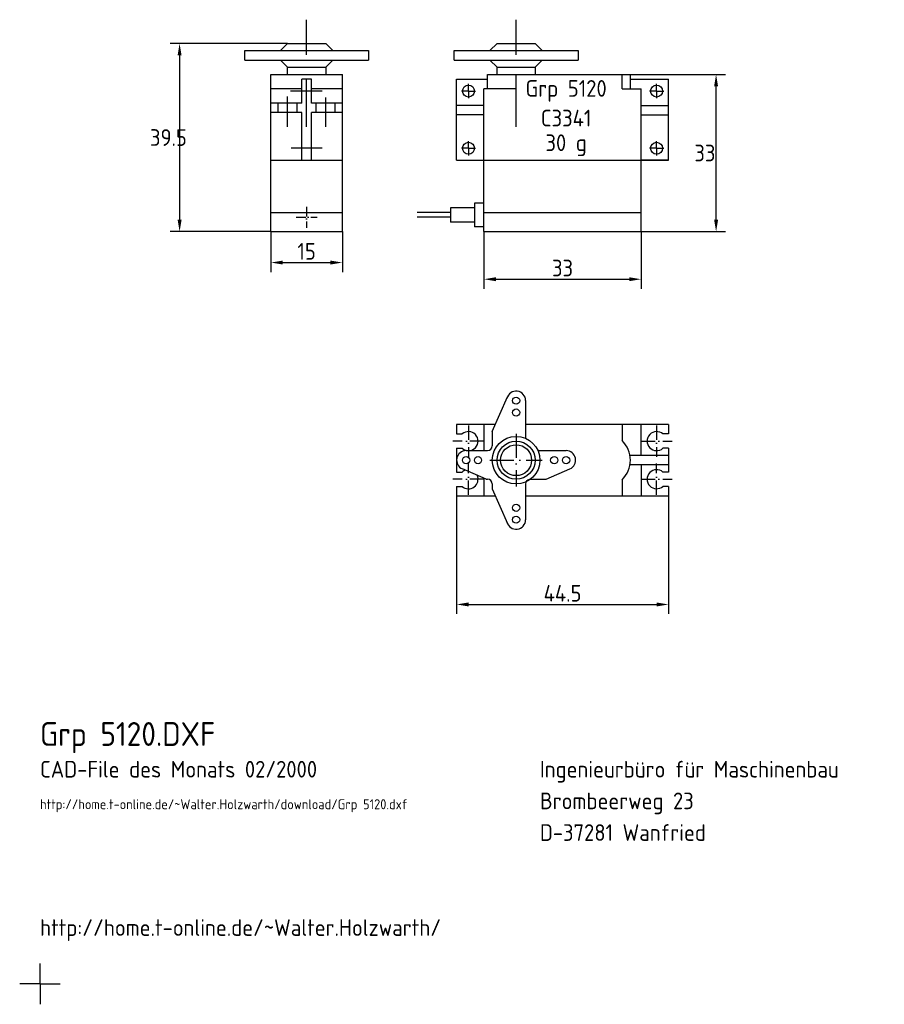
# Model space of a CAD drawing. Extents: x -4 to 177, y -4 to 202.
import ezdxf
from ezdxf.enums import TextEntityAlignment as Align

# ---------------------------------------------------------------- set-up
doc = ezdxf.new("R2010")
doc.units = 0
doc.linetypes.add('GEN7', pattern=[15, 10, -2.5, 0, -2.5])
doc.linetypes.add('GEN7A', pattern=[7.5, 5, -1.25, 0, -1.25])
doc.layers.get('0').update_dxf_attribs({"linetype": 'CONTINUOUS'})
doc.layers.get('DEFPOINTS').update_dxf_attribs({"linetype": 'CONTINUOUS'})
for name, color, linetype in [('5', 3, 'CONTINUOUS'), ('6', 2, 'CONTINUOUS'), ('7', 4, 'GEN7'), ('7A', 4, 'GEN7A')]:
    doc.layers.add(name, color=color, linetype=linetype)
doc.styles.add('GENPRESET', font='genprese')
doc.styles.get("Standard").update_dxf_attribs({"font": 'isocp.shx'})
doc.dimstyles.new('GEN-ISO$0', dxfattribs={"dimtxt": 3.5, "dimasz": 2.5, "dimexe": 2, "dimexo": 0, "dimgap": 0.6, "dimtad": 1, "dimcen": 0, "dimclrd": 256, "dimclre": 256, "dimclrt": 2, "dimazin": 3, "dimtp": 0.1, "dimtm": 0.1, "dimtfac": 0.71, "dimtmove": 0, "dimatfit": 3})

# ---------------------------------------------------------------- blocks, each defined once
blk = doc.blocks.new('GEFPRESE')
at = {"style": 'GENPRESET'}
for tag, p, flags in [('SYM', (-0.000001, 0.000361), 1), ('GEFISO', (-0.000001, 0.000111), 1), ('GEFBLOCK', (-0.000001, 0.000011), 1), ('BREAKMD', (-0.000001, 0.000411), 1), ('DINTXT', (-0.000001, 0.000311), 1), ('DINVORZ', (-0.000001, 0.000261), 1), ('VERSION', (-0.000001, -0.000039), 3)]:
    blk.add_attdef(tag, p, '', height=0.000035, dxfattribs=dict(at, flags=flags))
blk.add_attdef('FIRMVORZ', (-0.000001, 0.000211), '', height=0.000035, dxfattribs=at)
blk = doc.blocks.new('AKZ')
at = {"layer": '7A'}
for p, q in [((0, 5.5), (0, -5.5)), ((-5.5, 0), (5.5, 0))]:
    blk.add_line(p, q, dxfattribs=at)
blk = doc.blocks.new('*D4')
at = {"linetype": 'BYBLOCK'}
for p, q in [((530.388931, 489.404289), (530.388931, 477.404288)), ((563.388931, 489.404289), (563.388931, 477.404288)), ((532.888931, 479.404288), (560.888931, 479.404288))]:
    blk.add_line(p, q, dxfattribs=at)
for points in [[(532.888931, 479.820954), (532.888931, 478.987621), (530.388931, 479.404288)], [(560.888931, 479.820954), (560.888931, 478.987621), (563.388931, 479.404288)]]:
    blk.add_solid(points, dxfattribs=at)
at = {"layer": 'DEFPOINTS', "color": 0, "linetype": 'BYBLOCK'}
for p in [(530.388931, 489.404289), (563.388931, 489.404289), (563.388931, 479.404288)]:
    blk.add_point(p, dxfattribs=at)
at = {"color": 2, "linetype": 'BYBLOCK'}
blk.add_text('33', height=3.5, dxfattribs=at).set_placement((546.888931, 481.754288), align=Align.MIDDLE_CENTER)
blk = doc.blocks.new('*D5')
at = {"linetype": 'BYBLOCK'}
for p, q in [((484.638931, 489.404289), (484.638931, 480.904289)), ((499.638931, 489.404289), (499.638931, 480.904289)), ((487.138931, 482.904289), (497.138931, 482.904289))]:
    blk.add_line(p, q, dxfattribs=at)
for points in [[(487.138931, 483.320955), (487.138931, 482.487622), (484.638931, 482.904289)], [(497.138931, 483.320955), (497.138931, 482.487622), (499.638931, 482.904289)]]:
    blk.add_solid(points, dxfattribs=at)
at = {"layer": 'DEFPOINTS', "color": 0, "linetype": 'BYBLOCK'}
for p in [(484.638931, 489.404289), (499.638931, 489.404289), (499.638931, 482.904289)]:
    blk.add_point(p, dxfattribs=at)
at = {"color": 2, "linetype": 'BYBLOCK'}
blk.add_text('15', height=3.5, dxfattribs=at).set_placement((492.138931, 485.254289), align=Align.MIDDLE_CENTER)
blk = doc.blocks.new('*D6')
at = {"linetype": 'BYBLOCK'}
for p, q in [((559.388931, 522.404289), (581.138932, 522.404289)), ((579.138932, 491.904289), (579.138932, 519.904289)), ((563.388931, 489.404289), (581.138932, 489.404289))]:
    blk.add_line(p, q, dxfattribs=at)
for points in [[(578.722265, 519.904289), (579.555599, 519.904289), (579.138932, 522.404289)], [(578.722265, 491.904289), (579.555599, 491.904289), (579.138932, 489.404289)]]:
    blk.add_solid(points, dxfattribs=at)
at = {"layer": 'DEFPOINTS', "color": 0, "linetype": 'BYBLOCK'}
for p in [(559.388931, 522.404289), (579.138932, 522.404289), (563.388931, 489.404289)]:
    blk.add_point(p, dxfattribs=at)
at = {"color": 2, "linetype": 'BYBLOCK'}
blk.add_text('33', height=3.5, dxfattribs=at).set_placement((576.788932, 505.904289), align=Align.MIDDLE_CENTER)
blk = doc.blocks.new('*D7')
at = {"linetype": 'BYBLOCK'}
for p, q in [((52, 197.5), (27.320508, 197.5)), ((29.320508, 195), (29.320508, 160.5)), ((48.5, 158), (27.320508, 158))]:
    blk.add_line(p, q, dxfattribs=at)
for points in [[(28.903842, 195), (29.737175, 195), (29.320508, 197.5)], [(28.903842, 160.5), (29.737175, 160.5), (29.320508, 158)]]:
    blk.add_solid(points, dxfattribs=at)
at = {"layer": 'DEFPOINTS', "color": 0, "linetype": 'BYBLOCK'}
for p in [(52, 197.5), (29.320508, 158), (48.5, 158)]:
    blk.add_point(p, dxfattribs=at)
at = {"color": 2, "linetype": 'BYBLOCK'}
blk.add_text('39.5', height=3.5, dxfattribs=at).set_placement((26.970508, 177.75), align=Align.MIDDLE_CENTER)
blk = doc.blocks.new('*D8')
at = {"linetype": 'BYBLOCK'}
for p, q in [((87.5, 103.5), (87.5, 77.702493)), ((132, 103.5), (132, 77.702493)), ((90, 79.702493), (129.5, 79.702493))]:
    blk.add_line(p, q, dxfattribs=at)
for points in [[(90, 80.119159), (90, 79.285826), (87.5, 79.702493)], [(129.5, 80.119159), (129.5, 79.285826), (132, 79.702493)]]:
    blk.add_solid(points, dxfattribs=at)
at = {"layer": 'DEFPOINTS', "color": 0, "linetype": 'BYBLOCK'}
for p in [(87.5, 103.5), (132, 103.5), (132, 79.702493)]:
    blk.add_point(p, dxfattribs=at)
at = {"color": 2, "linetype": 'BYBLOCK'}
blk.add_text('44.5', height=3.5, dxfattribs=at).set_placement((109.75, 82.052493), align=Align.MIDDLE_CENTER)

msp = doc.modelspace()

# ---------------------------------------------------------------- linework, layer by layer
for p, q in [((52, 197.5), (50.5, 196)), ((52, 197.5), (60, 197.5)), ((60, 197.5), (61.5, 196)), ((96, 197.5), (94.5, 196)), ((96, 197.5), (104, 197.5)), ((104, 197.5), (105.5, 196)), ((43, 194), (43, 196)), ((43, 196), (69, 196)), ((69, 196), (69, 194)), ((87, 196), (113, 196)), ((87, 194), (87, 196)), ((113, 196), (113, 194)), ((43, 194), (69, 194)), ((52, 192.5), (50.5, 194)), ((52, 192.5), (60, 192.5)), ((52, 191), (52, 192.5)), ((60, 192.5), (61.5, 194)), ((60, 192.5), (60, 191)), ((87, 194), (113, 194)), ((96, 192.5), (94.5, 194)), ((96, 191), (96, 192.5)), ((96, 192.5), (104, 192.5)), ((104, 192.5), (105.5, 194)), ((104, 192.5), (104, 191)), ((48.5, 191), (63.5, 191)), ((48.5, 158), (48.5, 191)), ((63.5, 158), (63.5, 191)), ((94, 191), (124, 191)), ((94, 188), (94, 191)), ((100, 188), (100, 191)), ((122.25, 188), (122.25, 191)), ((124, 188), (124, 191)), ((57, 190), (55, 190)), ((55, 185), (55, 190)), ((57, 185), (57, 190)), ((87.5, 173), (87.5, 190)), ((87.5, 190), (94, 190)), ((124, 190), (132, 190)), ((132, 173), (132, 190)), ((55, 188), (48.5, 188)), ((63.5, 188), (57, 188)), ((93.25, 158), (93.25, 188)), ((100, 188), (93.25, 188)), ((122.25, 188), (126.25, 188)), ((126.25, 158), (126.25, 188)), ((48.5, 185.5), (48.5, 185.5)), ((55, 185), (48.5, 185)), ((50, 183), (50, 185)), ((54, 183), (54, 185)), ((63.5, 185), (57, 185)), ((58, 183), (58, 185)), ((62, 183), (62, 185)), ((93.25, 184.5), (87.5, 184.5)), ((126.25, 184.5), (132, 184.5)), ((55, 183), (48.5, 183)), ((55, 173), (55, 183)), ((57, 173), (57, 183)), ((63.5, 183), (57, 183)), ((93.25, 182.5), (87.5, 182.5)), ((126.25, 182.5), (132, 182.5)), ((48.5, 173), (63.5, 173)), ((87.5, 173), (93.25, 173)), ((93.25, 173), (126.25, 173)), ((126.25, 173), (132, 173)), ((132, 173), (126.25, 173)), ((91.25, 164), (91.25, 159)), ((93.25, 164), (91.25, 164)), ((48.5, 162), (63.5, 162)), ((86.25, 162), (79.25, 162)), ((86.25, 163), (86.25, 160)), ((91.25, 163), (86.25, 163)), ((93.25, 162), (126.25, 162)), ((86.25, 161), (79.25, 161)), ((91.25, 160), (86.25, 160)), ((48.5, 158), (63.5, 158)), ((93.25, 159), (91.25, 159)), ((93.25, 158), (126.25, 158)), ((95, 116), (98.165222, 123.295983)), ((102, 122.5), (102, 114.582576)), ((95.650746, 117.5), (87.5, 117.5)), ((87.5, 117.5), (87.5, 115.5)), ((93.25, 117.5), (93.25, 112)), ((95, 116), (95, 113)), ((132, 117.5), (102, 117.5)), ((122.25, 117.5), (122.25, 114.130678)), ((126.25, 111), (126.25, 117.5)), ((132, 117.5), (132, 115.5)), ((87.5, 115.5), (88.677124, 115.5)), ((132, 115.5), (130.822876, 115.5)), ((87.5, 112.5), (88.677124, 112.5)), ((87.5, 112.5), (87.5, 107.5)), ((89.5, 112), (94, 112)), ((104.582576, 112), (110.5, 112)), ((132, 112.5), (130.822876, 112.5)), ((132, 112.5), (132, 107.5)), ((132, 111), (123.912376, 111)), ((93.694954, 106), (88.704017, 108.165222)), ((106.305046, 106), (111.295983, 108.165222)), ((132, 109), (123.912376, 109)), ((126.25, 109), (126.25, 102.5)), ((87.5, 107.5), (88.677124, 107.5)), ((93.25, 106.193035), (93.25, 102.5)), ((93.694954, 106), (94, 106)), ((103, 106), (106.305046, 106)), ((122.25, 105.869322), (122.25, 102.5)), ((132, 107.5), (130.822876, 107.5)), ((87.5, 104.5), (88.677124, 104.5)), ((87.5, 104.5), (87.5, 102.5)), ((95, 105), (95, 104)), ((95, 104), (98.165222, 96.704017)), ((102, 105), (102, 97.5)), ((132, 104.5), (130.822876, 104.5)), ((132, 104.5), (132, 102.5)), ((87.5, 102.5), (95.650746, 102.5)), ((102, 102.5), (132, 102.5))]:
    msp.add_line(p, q)
for centre, radius in [((90, 187.5), 1.25), ((129.5, 187.5), 1.25), ((90, 175.5), 1.25), ((129.5, 175.5), 1.25), ((100, 122.5), 0.75), ((100, 120), 0.75), ((100, 110), 5), ((100, 110), 4), ((100, 110), 4), ((100, 110), 3.25), ((89.5, 110), 0.75), ((92, 110), 0.75), ((108, 110), 0.75), ((110.5, 110), 0.75), ((100, 100), 0.75), ((100, 97.5), 0.75)]:
    msp.add_circle(centre, radius)
for centre, radius, start, end in [((49, 185.5), 0.5, 180, 180), ((49, 184.5), 0.5, 90, 90), ((100, 122.5), 2, 0, 165.963757), ((90, 114), 2, 228.590378, 131.409622), ((129.5, 114), 2, 48.590378, 311.409622), ((118.25, 110), 5.75, 314.07921, 45.92079), ((89.5, 110), 2, 90, 246.547346), ((94, 113), 1, 270, 0), ((110.5, 110), 2, 293.452589, 90.000049), ((90, 106), 2, 109.216416, 131.409622), ((129.5, 106), 2, 48.590378, 311.409622), ((90, 106), 2, 228.590378, 23.878218), ((94, 105), 1, 0, 90), ((103, 105), 1, 105.945396, 180), ((103, 105), 1, 90, 93.366461), ((100, 97.5), 2, 194.036243, 0)]:
    msp.add_arc(centre, radius, start, end)
msp.add_point((0, 0))
at = {"layer": '7'}
for p, q in [((56, 180), (56, 202.5)), ((100, 180), (100, 202.5)), ((52, 180), (52, 186.36714)), ((59.287779, 187.5), (52.607212, 187.5)), ((60, 180), (60, 186.192679)), ((59.287779, 175.5), (52.722395, 175.5))]:
    msp.add_line(p, q, dxfattribs=at)
at = {"layer": '7A'}
for p, q in [((90, 187.5), (90, 189)), ((129.5, 187.5), (129.5, 189)), ((90, 187.5), (88.5, 187.5)), ((90, 187.5), (91.5, 187.5)), ((90, 187.5), (90, 186)), ((129.5, 187.5), (128, 187.5)), ((129.5, 187.5), (129.5, 186)), ((129.5, 187.5), (131, 187.5)), ((90, 175.5), (90, 177)), ((129.5, 175.5), (129.5, 177)), ((90, 175.5), (88.5, 175.5)), ((90, 175.5), (90, 174)), ((90, 175.5), (91.5, 175.5)), ((129.5, 175.5), (128, 175.5)), ((129.5, 175.5), (131, 175.5)), ((129.5, 175.5), (129.5, 174)), ((0, 0), (0, 4.267429)), ((0, 0), (-4.267429, 0)), ((0, 0), (4.267429, 0)), ((0, 0), (0, -4.267429))]:
    msp.add_line(p, q, dxfattribs=at)

# ---------------------------------------------------------------- block references
for p, xscale, yscale, zscale in [((56, 161), 0.4, 0.4, 0.4), ((90, 114), -0.6, 0.6, 0.6), ((129.5, 114), 0.6, 0.6, 0.6)]:
    msp.add_blockref('AKZ', p, dxfattribs=dict(xscale=xscale, yscale=yscale, zscale=zscale))
msp.add_blockref('AKZ', (100, 110))
at = {"yscale": 0.6, "zscale": 0.6, "rotation": 180}
for p, xscale in [((90, 106), 0.6), ((129.5, 106), -0.6)]:
    msp.add_blockref('AKZ', p, dxfattribs=dict(at, xscale=xscale))
msp.add_blockref('GEFPRESE', (0, 0)).add_auto_attribs({'FIRMVORZ': '0'})

# ---------------------------------------------------------------- texts
for s, height, p in [('Walter Holzwarth 2000', 0.0025, (48.5, 158)), ('Walter Holzwarth 2000', 0.0025, (93.25, 158)), ('Walter Holzwarth 2000', 0.0025, (93.25, 102.5)), ('Grp 5120.DXF', 5, (0, 50))]:
    msp.add_text(s, height=height).set_placement(p)
at = {"layer": '5'}
for s, p in [('Grp 5120', (110.5, 187.545851)), ('C3341', (110.5, 181.840387)), ('30 g', (110.5, 176.134923))]:
    msp.add_text(s, height=3.5, dxfattribs=at).set_placement(p, align=Align.MIDDLE)
at = {"layer": '6'}
for s, height, p in [('CAD-File des Monats 02/2000', 3.5, (0, 43.35)), ('Ingenieurbüro für Maschinenbau', 3.5, (105, 43.35)), ('Brombeerweg 23', 3.5, (105, 36.7)), ('http://home.t-online.de/~Walter.Holzwarth/download/Grp 5120.dxf', 2.1, (0, 36.7)), ('D-37281 Wanfried', 3.5, (105, 30.05)), ('http://home.t-online.de/~Walter.Holzwarth/', 3.5, (0, 10.1))]:
    msp.add_text(s, height=height, dxfattribs=at).set_placement(p)

# ---------------------------------------------------------------- dimensions: what is measured, and where the dimension line sits
at = {"layer": '5'}
dim = msp.add_linear_dim(base=(29.320508, 158), p1=(52, 197.5), p2=(48.5, 158), angle=90, dimstyle='GEN-ISO$0', override={"dimscale": 1, "dimtolj": 0}, dxfattribs=at)
dim.commit()
dim.dimension.update_dxf_attribs({"geometry": '*D7', "text_midpoint": (26.970508, 177.75)})
dim = msp.add_linear_dim(base=(142.000001, 191), p1=(126.25, 158), p2=(122.25, 191), angle=90, dimstyle='GEN-ISO$0', dxfattribs=at)
dim.commit()
dim.dimension.update_dxf_attribs({"geometry": '*D6', "text_midpoint": (139.650001, 174.5), "insert": (-437.138931, -331.404289)})
for base, p1, p2, picture, middle, set_off in [((63.5, 151.5), (48.5, 158), (63.5, 158), '*D5', (56, 153.85), (-436.138931, -331.404289)), ((126.25, 147.999999), (93.25, 158), (126.25, 158), '*D4', (109.75, 150.349999), (-437.138931, -331.404289))]:
    dim = msp.add_linear_dim(base=base, p1=p1, p2=p2, dimstyle='GEN-ISO$0', dxfattribs=at)
    dim.commit()
    dim.dimension.update_dxf_attribs({"geometry": picture, "text_midpoint": middle, "insert": set_off})
dim = msp.add_linear_dim(base=(132, 79.702493), p1=(87.5, 103.5), p2=(132, 103.5), dimstyle='GEN-ISO$0', override={"dimscale": 1, "dimtolj": 0}, dxfattribs=at)
dim.commit()
dim.dimension.update_dxf_attribs({"geometry": '*D8', "text_midpoint": (109.75, 82.052493)})

doc.saveas('drawing.dxf')
